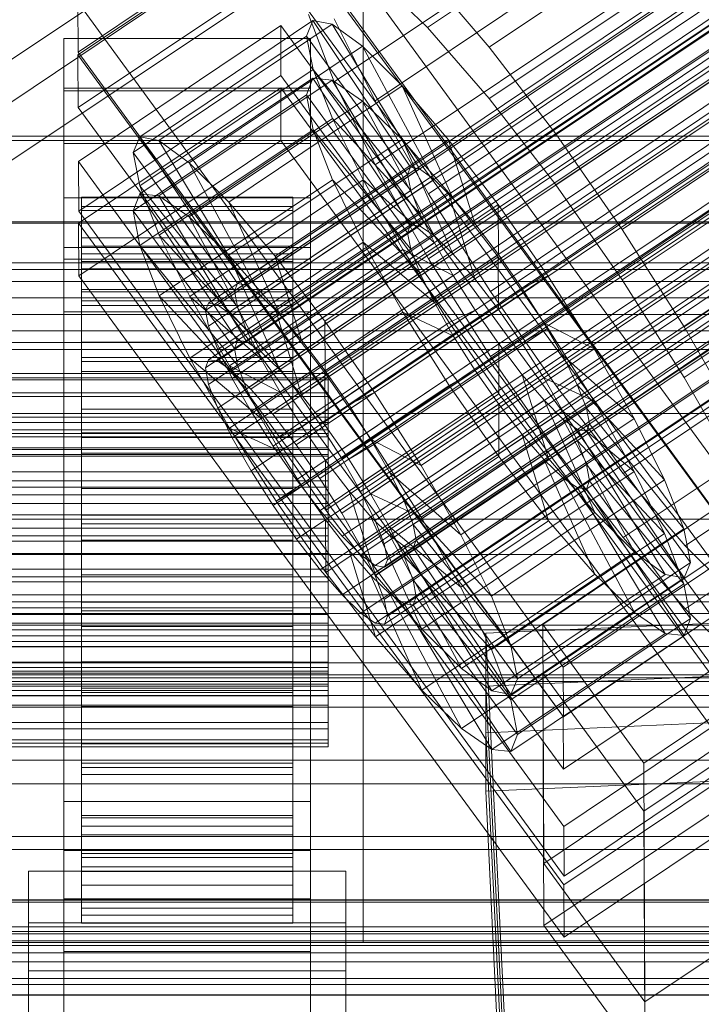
# Model space of a CAD drawing. Header units: millimetres. Extents: x -2233 to 65662, y -50530 to 6847.
# Tile 256 of 256: x 130 to 169, y -33704 to -33648. Entities that reach past the tile are written whole.
import ezdxf

# ---------------------------------------------------------------- set-up
doc = ezdxf.new("R2010")
doc.units = ezdxf.units.MM
for name, color, linetype, lineweight in [('COTAS_O', 1, 'Continuous', 0), ('COTAS_P', 1, 'Continuous', 0), ('frontal_briquetadora', 7, 'Continuous', 0), ('frontal_C01', 7, 'Continuous', 0), ('frontal_C01-mix', 7, 'Continuous', 0), ('frontal_C02', 7, 'Continuous', 0), ('frontal_C03', 7, 'Continuous', 0), ('frontal_mezcladora', 7, 'Continuous', 0), ('frontal_secador', 7, 'Continuous', 0)]:
    doc.layers.add(name, color=color, linetype=linetype, lineweight=lineweight)
doc.dimstyles.new('R19_100', dxfattribs={"dimtxt": 250, "dimasz": 150, "dimexe": 150, "dimexo": 80, "dimgap": 100, "dimtad": 1, "dimtih": 1, "dimtoh": 1, "dimdsep": 46, "dimcen": 0.09, "dimadec": 0, "dimazin": 0, "dimtfac": 1, "dimtdec": 4, "dimtofl": 0, "dimtmove": 0, "dimatfit": 3, "dimfxl": 1, "dimtolj": 1, "dimtzin": 0, "dimarcsym": 0})

# ---------------------------------------------------------------- blocks, each defined once
blk = doc.blocks.new('DIM_R32_39')
at = {"layer": 'COTAS_O'}
for p, q in [((-1725, -33700), (-1575, -33655)), ((1725, -33700), (1575, -33655)), ((-1725, -34400), (-1725, -33700)), ((-1725, -33700), (1725, -33700)), ((-1725, -33700), (-1575, -33745)), ((1725, -33700), (1575, -33745)), ((1725, -34400), (1725, -33700))]:
    blk.add_line(p, q, dxfattribs=at)
blk.add_text('3450 O', height=250, dxfattribs=at).set_placement((0, -33600))
blk = doc.blocks.new('DIM_R32_40')
at = {"layer": 'COTAS_P'}
for p, q in [((-150, -32200), (550, -32200)), ((550, -32200), (505, -32350)), ((550, -34800), (550, -32200)), ((550, -32200), (595, -32350)), ((550, -34800), (505, -34650)), ((550, -34800), (595, -34650)), ((-150, -34800), (550, -34800))]:
    blk.add_line(p, q, dxfattribs=at)
blk.add_text('2600 P', height=250, rotation=90, dxfattribs=at).set_placement((450, -33500))

msp = doc.modelspace()

# ---------------------------------------------------------------- linework, layer by layer
at = {"layer": 'frontal_briquetadora'}
for p, q in [((-171, -33670), (211, -33670)), ((-170, -33670), (210, -33670)), ((-167, -33670), (207, -33670)), ((-171, -33678), (211, -33678))]:
    msp.add_line(p, q, dxfattribs=at)
at = {"layer": 'frontal_C01'}
for p, q in [((141.218, -33663.739), (355.017, -33520.05)), ((141.045, -33664.155), (354.844, -33520.467)), ((141.731, -33663.833), (355.53, -33520.144)), ((142.549, -33664.43), (356.348, -33520.742)), ((141.224, -33665.054), (355.022, -33521.365)), ((143.617, -33665.491), (357.415, -33521.802)), ((141.742, -33666.373), (355.541, -33522.684)), ((144.861, -33666.942), (358.659, -33523.254)), ((142.565, -33668.023), (356.363, -33524.334)), ((359.995, -33524.998), (146.196, -33668.686)), ((157.152, -33649.227), (341.461, -33525.358)), ((143.635, -33669.891), (357.434, -33526.202)), ((147.533, -33670.603), (361.332, -33526.914)), ((144.881, -33671.85), (358.68, -33528.161)), ((150.672, -33652.275), (334.981, -33528.406)), ((148.779, -33672.562), (362.578, -33528.873)), ((146.218, -33673.766), (360.017, -33530.078)), ((345.231, -33530.278), (160.922, -33654.147)), ((149.85, -33674.43), (363.648, -33530.741)), ((147.554, -33675.51), (361.352, -33531.822)), ((150.672, -33676.08), (364.471, -33532.391)), ((148.798, -33676.962), (362.596, -33533.273)), ((151.191, -33677.399), (364.989, -33533.71)), ((153.694, -33657.548), (338.003, -33533.678)), ((149.865, -33678.022), (363.664, -33534.334)), ((151.369, -33678.297), (365.168, -33534.609)), ((150.683, -33678.62), (364.482, -33534.932)), ((151.196, -33678.714), (364.995, -33535.025)), ((164.693, -33659.557), (349.002, -33535.687)), ((157.211, -33663.077), (341.52, -33539.207)), ((168.21, -33665.086), (352.519, -33541.216)), ((160.982, -33668.486), (345.291, -33544.617)), ((164.752, -33673.406), (349.061, -33549.537)), ((168.263, -33677.503), (352.572, -33553.634)), ((130, -33652.357), (228.298, -33586.293)), ((145.277, -33638.971), (172.809, -33676.682)), ((145.289, -33641.793), (133.821, -33649.501)), ((172.821, -33679.505), (145.289, -33641.793)), ((153.641, -33645.13), (157.152, -33649.227)), ((133.821, -33649.501), (133.809, -33646.678)), ((161.341, -33684.39), (133.809, -33646.678)), ((137.313, -33654.318), (147.143, -33647.712)), ((138.396, -33654.516), (148.226, -33647.91)), ((147.143, -33647.712), (146.777, -33648.591)), ((148.226, -33647.91), (147.143, -33647.712)), ((147.143, -33647.712), (152.686, -33656.031)), ((149.953, -33649.171), (148.226, -33647.91)), ((148.226, -33647.91), (153.199, -33656.125)), ((150.672, -33652.275), (148.35, -33647.619)), ((133.847, -33655.71), (145.315, -33648.003)), ((145.315, -33648.003), (145.327, -33650.826)), ((145.315, -33648.003), (172.847, -33685.714)), ((133, -33651.554), (133, -33648.732)), ((133, -33648.732), (147, -33648.732)), ((133, -33694.78), (133, -33648.732)), ((136.948, -33655.198), (146.777, -33648.591)), ((146.777, -33648.591), (152.513, -33656.448)), ((146.777, -33648.591), (147.155, -33650.488)), ((147, -33648.732), (147, -33651.554)), ((147, -33648.732), (147, -33694.78)), ((133.821, -33649.501), (161.353, -33687.212)), ((140.123, -33655.778), (149.953, -33649.171)), ((152.207, -33651.411), (149.953, -33649.171)), ((149.953, -33649.171), (154.017, -33656.723)), ((157.152, -33649.227), (160.922, -33654.147)), ((137.325, -33657.094), (147.155, -33650.488)), ((147.155, -33650.488), (152.692, -33657.346)), ((147.155, -33650.488), (148.249, -33653.273)), ((145.327, -33650.826), (133.859, -33658.533)), ((172.859, -33688.537), (145.327, -33650.826)), ((147, -33651.554), (133, -33651.554)), ((133, -33651.554), (133, -33697.603)), ((142.377, -33658.017), (152.207, -33651.411)), ((147, -33697.603), (147, -33651.554)), ((154.833, -33654.475), (152.207, -33651.411)), ((152.207, -33651.411), (155.085, -33657.783)), ((153.694, -33657.548), (150.672, -33652.275)), ((138.419, -33659.879), (148.249, -33653.273)), ((148.249, -33653.273), (153.21, -33658.665)), ((148.249, -33653.273), (149.985, -33656.756)), ((136.948, -33655.198), (137.313, -33654.318)), ((142.856, -33662.638), (137.313, -33654.318)), ((137.313, -33654.318), (138.396, -33654.516)), ((143.369, -33662.731), (138.396, -33654.516)), ((138.396, -33654.516), (140.123, -33655.778)), ((145.003, -33661.082), (154.833, -33654.475)), ((157.653, -33658.156), (154.833, -33654.475)), ((154.833, -33654.475), (156.329, -33659.235)), ((160.922, -33654.147), (164.693, -33659.557)), ((142.683, -33663.054), (136.948, -33655.198)), ((137.325, -33657.094), (136.948, -33655.198)), ((133.859, -33658.533), (133.847, -33655.71)), ((161.379, -33693.422), (133.847, -33655.71)), ((144.188, -33663.329), (140.123, -33655.778)), ((140.123, -33655.778), (142.377, -33658.017)), ((152.686, -33656.031), (142.856, -33662.638)), ((153.199, -33656.125), (143.369, -33662.731)), ((152.513, -33656.448), (152.686, -33656.031)), ((152.686, -33656.031), (153.199, -33656.125)), ((153.199, -33656.125), (154.017, -33656.723)), ((140.156, -33663.362), (149.985, -33656.756)), ((152.513, -33656.448), (142.683, -33663.054)), ((154.017, -33656.723), (144.188, -33663.329)), ((149.985, -33656.756), (154.033, -33660.315)), ((149.985, -33656.756), (152.246, -33660.699)), ((152.692, -33657.346), (152.513, -33656.448)), ((154.017, -33656.723), (155.085, -33657.783)), ((142.862, -33663.953), (137.325, -33657.094)), ((138.419, -33659.879), (137.325, -33657.094)), ((152.692, -33657.346), (142.862, -33663.953)), ((153.21, -33658.665), (152.692, -33657.346)), ((133, -33660.587), (133, -33657.764)), ((133, -33657.764), (147, -33657.764)), ((133, -33703.812), (133, -33657.764)), ((134, -33667.727), (134, -33657.73)), ((134, -33657.73), (134, -33658.257)), ((134, -33657.73), (146, -33657.73)), ((134, -33658.497), (134, -33657.73)), ((145.255, -33664.39), (142.377, -33658.017)), ((142.377, -33658.017), (145.003, -33661.082)), ((155.085, -33657.783), (145.255, -33664.39)), ((146, -33658.257), (146, -33657.73)), ((146, -33657.73), (146, -33667.727)), ((146, -33657.73), (146, -33658.497)), ((147, -33657.764), (147, -33660.587)), ((147, -33657.764), (147, -33703.812)), ((157.211, -33663.077), (153.694, -33657.548)), ((155.085, -33657.783), (156.329, -33659.235)), ((133.859, -33658.533), (161.391, -33696.244)), ((134, -33667.977), (134, -33658.257)), ((134, -33658.257), (134, -33660.043)), ((134, -33658.257), (146, -33658.257)), ((134, -33668.09), (134, -33658.497)), ((134, -33658.497), (146, -33658.497)), ((134, -33660.506), (134, -33658.497)), ((146, -33660.043), (146, -33658.257)), ((146, -33658.257), (146, -33667.977)), ((146, -33658.497), (146, -33668.09)), ((146, -33658.497), (146, -33660.506)), ((157.653, -33658.156), (147.823, -33664.762)), ((157.665, -33660.978), (157.653, -33658.156)), ((160.474, -33662.202), (157.653, -33658.156)), ((153.21, -33658.665), (143.38, -33665.272)), ((154.033, -33660.315), (153.21, -33658.665)), ((156.329, -33659.235), (146.499, -33665.841)), ((156.329, -33659.235), (157.665, -33660.978)), ((164.693, -33659.557), (168.21, -33665.086)), ((134, -33668.823), (134, -33660.043)), ((134, -33660.043), (134, -33662.966)), ((134, -33660.043), (146, -33660.043)), ((143.38, -33665.272), (138.419, -33659.879)), ((140.156, -33663.362), (138.419, -33659.879)), ((146, -33662.966), (146, -33660.043)), ((146, -33660.043), (146, -33668.823)), ((147, -33660.587), (133, -33660.587)), ((133, -33660.587), (133, -33706.635)), ((134, -33669.042), (134, -33660.506)), ((134, -33660.506), (146, -33660.506)), ((134, -33663.62), (134, -33660.506)), ((142.416, -33667.306), (152.246, -33660.699)), ((154.033, -33660.315), (144.203, -33666.922)), ((146, -33660.506), (146, -33669.042)), ((146, -33660.506), (146, -33663.62)), ((147, -33706.635), (147, -33660.587)), ((152.246, -33660.699), (155.103, -33662.183)), ((152.246, -33660.699), (154.877, -33664.835)), ((155.103, -33662.183), (154.033, -33660.315)), ((146.499, -33665.841), (145.003, -33661.082)), ((145.003, -33661.082), (147.823, -33664.762)), ((147.835, -33667.585), (157.665, -33660.978)), ((157.665, -33660.978), (159.001, -33662.895)), ((155.103, -33662.183), (145.274, -33668.79)), ((150.644, -33668.809), (160.474, -33662.202)), ((156.35, -33664.142), (155.103, -33662.183)), ((160.474, -33662.202), (159.001, -33662.895)), ((163.105, -33666.338), (160.474, -33662.202)), ((134, -33670.207), (134, -33662.966)), ((134, -33662.966), (134, -33666.826)), ((134, -33662.966), (146, -33662.966)), ((142.856, -33662.638), (142.683, -33663.054)), ((142.683, -33663.054), (142.862, -33663.953)), ((143.369, -33662.731), (142.856, -33662.638)), ((144.188, -33663.329), (143.369, -33662.731)), ((146, -33666.826), (146, -33662.966)), ((146, -33662.966), (146, -33670.207)), ((159.001, -33662.895), (149.171, -33669.501)), ((159.001, -33662.895), (160.247, -33664.854)), ((144.203, -33666.922), (140.156, -33663.362)), ((142.416, -33667.306), (140.156, -33663.362)), ((145.255, -33664.39), (144.188, -33663.329)), ((160.982, -33668.486), (157.211, -33663.077)), ((134, -33670.517), (134, -33663.62)), ((134, -33663.62), (146, -33663.62)), ((134, -33667.627), (134, -33663.62)), ((141.045, -33664.155), (141.218, -33663.739)), ((141.224, -33665.054), (141.045, -33664.155)), ((141.218, -33663.739), (141.731, -33663.833)), ((141.731, -33663.833), (142.549, -33664.43)), ((142.862, -33663.953), (143.38, -33665.272)), ((146, -33663.62), (146, -33670.517)), ((146, -33663.62), (146, -33667.627)), ((156.35, -33664.142), (146.52, -33670.749)), ((154.877, -33664.835), (156.35, -33664.142)), ((157.686, -33666.059), (156.35, -33664.142)), ((142.549, -33664.43), (143.617, -33665.491)), ((146.499, -33665.841), (145.255, -33664.39)), ((141.742, -33666.373), (141.224, -33665.054)), ((143.38, -33665.272), (144.203, -33666.922)), ((145.047, -33671.442), (154.877, -33664.835)), ((147.823, -33664.762), (147.835, -33667.585)), ((147.823, -33664.762), (150.644, -33668.809)), ((160.247, -33664.854), (150.417, -33671.461)), ((154.877, -33664.835), (157.698, -33668.882)), ((163.105, -33666.338), (160.247, -33664.854)), ((160.247, -33664.854), (161.318, -33666.722)), ((168.21, -33665.086), (171.232, -33670.358)), ((143.617, -33665.491), (144.861, -33666.942)), ((147.835, -33667.585), (146.499, -33665.841)), ((142.565, -33668.023), (141.742, -33666.373)), ((157.686, -33666.059), (147.856, -33672.665)), ((153.275, -33672.944), (163.105, -33666.338)), ((157.698, -33668.882), (157.686, -33666.059)), ((159.022, -33667.803), (157.686, -33666.059)), ((165.365, -33670.282), (163.105, -33666.338)), ((134, -33672.036), (134, -33666.826)), ((134, -33666.826), (134, -33671.361)), ((134, -33666.826), (146, -33666.826)), ((144.203, -33666.922), (145.274, -33668.79)), ((144.861, -33666.942), (146.196, -33668.686)), ((146, -33671.361), (146, -33666.826)), ((146, -33666.826), (146, -33672.036)), ((161.318, -33666.722), (151.488, -33673.329)), ((165.365, -33670.282), (161.318, -33666.722)), ((161.318, -33666.722), (162.14, -33668.372)), ((145.274, -33668.79), (142.416, -33667.306)), ((145.047, -33671.442), (142.416, -33667.306)), ((-148, -33667.727), (148, -33667.727)), ((-148, -33667.977), (148, -33667.977)), ((134, -33672.415), (134, -33667.627)), ((134, -33667.627), (146, -33667.627)), ((134, -33672.255), (134, -33667.627)), ((134, -33667.977), (134, -33667.727)), ((146, -33667.727), (134, -33667.727)), ((134, -33667.727), (134, -33668.09)), ((134, -33668.823), (134, -33667.977)), ((146, -33667.977), (134, -33667.977)), ((143.635, -33669.891), (142.565, -33668.023)), ((146, -33667.627), (146, -33672.415)), ((146, -33667.627), (146, -33672.255)), ((146, -33667.727), (146, -33667.977)), ((146, -33668.09), (146, -33667.727)), ((146, -33667.977), (146, -33668.823)), ((149.171, -33669.501), (147.835, -33667.585)), ((148, -33667.977), (148, -33667.727)), ((148, -33667.727), (148, -33668.09)), ((148, -33668.823), (148, -33667.977)), ((159.022, -33667.803), (149.192, -33674.409)), ((160.518, -33672.562), (159.022, -33667.803)), ((160.266, -33669.254), (159.022, -33667.803)), ((-148, -33668.09), (148, -33668.09)), ((146, -33668.09), (134, -33668.09)), ((134, -33668.09), (134, -33669.042)), ((146, -33669.042), (146, -33668.09)), ((148, -33668.09), (148, -33669.042)), ((162.14, -33668.372), (152.311, -33674.979)), ((164.752, -33673.406), (160.982, -33668.486)), ((167.102, -33673.765), (162.14, -33668.372)), ((162.14, -33668.372), (162.659, -33669.691)), ((-148, -33668.823), (148, -33668.823)), ((-148, -33669.042), (148, -33669.042)), ((134, -33670.207), (134, -33668.823)), ((146, -33668.823), (134, -33668.823)), ((146, -33669.042), (134, -33669.042)), ((134, -33669.042), (134, -33670.517)), ((145.274, -33668.79), (146.52, -33670.749)), ((146, -33668.823), (146, -33670.207)), ((146, -33670.517), (146, -33669.042)), ((146.196, -33668.686), (147.533, -33670.603)), ((147.868, -33675.488), (157.698, -33668.882)), ((148, -33670.207), (148, -33668.823)), ((148, -33669.042), (148, -33670.517)), ((149.171, -33669.501), (150.644, -33668.809)), ((150.644, -33668.809), (153.275, -33672.944)), ((157.698, -33668.882), (160.518, -33672.562)), ((150.417, -33671.461), (149.171, -33669.501)), ((160.266, -33669.254), (150.436, -33675.861)), ((162.659, -33669.691), (152.829, -33676.298)), ((163.144, -33675.627), (160.266, -33669.254)), ((161.333, -33670.315), (160.266, -33669.254)), ((168.196, -33676.55), (162.659, -33669.691)), ((162.659, -33669.691), (162.837, -33670.59)), ((-148, -33670.207), (148, -33670.207)), ((134, -33672.036), (134, -33670.207)), ((146, -33670.207), (134, -33670.207)), ((144.881, -33671.85), (143.635, -33669.891)), ((146, -33670.207), (146, -33672.036)), ((148, -33672.036), (148, -33670.207)), ((161.333, -33670.315), (151.503, -33676.921)), ((155.535, -33676.888), (165.365, -33670.282)), ((165.397, -33677.866), (161.333, -33670.315)), ((162.151, -33670.912), (161.333, -33670.315)), ((167.102, -33673.765), (165.365, -33670.282)), ((-148, -33670.517), (148, -33670.517)), ((146, -33670.517), (134, -33670.517)), ((134, -33670.517), (134, -33672.415)), ((146.52, -33670.749), (145.047, -33671.442)), ((146, -33672.415), (146, -33670.517)), ((146.52, -33670.749), (147.856, -33672.665)), ((147.533, -33670.603), (148.779, -33672.562)), ((148, -33670.517), (148, -33672.415)), ((162.837, -33670.59), (153.008, -33677.196)), ((162.837, -33670.59), (162.664, -33671.006)), ((168.573, -33678.446), (162.837, -33670.59)), ((134, -33671.361), (134, -33674.184)), ((146, -33671.361), (134, -33671.361)), ((134, -33671.361), (134, -33676.262)), ((146, -33674.184), (146, -33671.361)), ((146, -33676.262), (146, -33671.361)), ((162.151, -33670.912), (152.321, -33677.519)), ((162.664, -33671.006), (152.835, -33677.613)), ((167.125, -33679.128), (162.151, -33670.912)), ((162.664, -33671.006), (162.151, -33670.912)), ((168.208, -33679.326), (162.664, -33671.006)), ((146.218, -33673.766), (144.881, -33671.85)), ((147.868, -33675.488), (145.047, -33671.442)), ((151.488, -33673.329), (150.417, -33671.461)), ((150.417, -33671.461), (153.275, -33672.944)), ((-148, -33672.036), (148, -33672.036)), ((-148, -33672.415), (148, -33672.415)), ((134, -33674.184), (134, -33672.036)), ((146, -33672.036), (134, -33672.036)), ((134, -33674.607), (134, -33672.255)), ((134, -33672.255), (146, -33672.255)), ((134, -33677.187), (134, -33672.255)), ((146, -33672.415), (134, -33672.415)), ((134, -33672.415), (134, -33674.607)), ((146, -33672.036), (146, -33674.184)), ((146, -33672.255), (146, -33674.607)), ((146, -33672.255), (146, -33677.187)), ((146, -33674.607), (146, -33672.415)), ((148, -33674.184), (148, -33672.036)), ((148, -33672.415), (148, -33674.607)), ((147.856, -33672.665), (147.868, -33675.488)), ((147.856, -33672.665), (149.192, -33674.409)), ((148.779, -33672.562), (149.85, -33674.43)), ((150.688, -33679.169), (160.518, -33672.562)), ((153.275, -33672.944), (155.535, -33676.888)), ((160.518, -33672.562), (163.144, -33675.627)), ((152.311, -33674.979), (151.488, -33673.329)), ((151.488, -33673.329), (155.535, -33676.888)), ((168.263, -33677.503), (164.752, -33673.406)), ((148, -33674.184), (-148, -33674.184)), ((134, -33674.184), (146, -33674.184)), ((134, -33676.505), (134, -33674.184)), ((146, -33674.184), (146, -33676.505)), ((147.554, -33675.51), (146.218, -33673.766)), ((148, -33676.505), (148, -33674.184)), ((157.272, -33680.371), (167.102, -33673.765)), ((168.196, -33676.55), (167.102, -33673.765)), ((-148, -33674.607), (148, -33674.607)), ((146, -33674.607), (134, -33674.607)), ((134, -33674.607), (134, -33676.943)), ((146, -33676.943), (146, -33674.607)), ((148, -33674.607), (148, -33676.943)), ((149.192, -33674.409), (150.688, -33679.169)), ((149.192, -33674.409), (150.436, -33675.861)), ((149.85, -33674.43), (150.672, -33676.08)), ((160.19, -33681.972), (171.658, -33674.264)), ((152.829, -33676.298), (152.311, -33674.979)), ((152.311, -33674.979), (157.272, -33680.371)), ((148.798, -33676.962), (147.554, -33675.51)), ((150.688, -33679.169), (147.868, -33675.488)), ((150.436, -33675.861), (153.314, -33682.233)), ((150.436, -33675.861), (151.503, -33676.921)), ((153.314, -33682.233), (163.144, -33675.627)), ((163.144, -33675.627), (165.397, -33677.866)), ((134, -33676.505), (134, -33676.262)), ((134, -33676.262), (134, -33681.193)), ((134, -33676.262), (146, -33676.262)), ((146, -33681.193), (146, -33676.262)), ((146, -33676.262), (146, -33676.505)), ((150.672, -33676.08), (151.191, -33677.399)), ((153.008, -33677.196), (152.829, -33676.298)), ((152.829, -33676.298), (158.366, -33683.156)), ((-148, -33676.505), (148, -33676.505)), ((-148, -33676.943), (148, -33676.943)), ((134, -33678.841), (134, -33676.505)), ((146, -33676.505), (134, -33676.505)), ((134, -33676.943), (134, -33677.187)), ((146, -33676.943), (134, -33676.943)), ((134, -33676.943), (134, -33679.264)), ((146, -33676.505), (146, -33678.841)), ((146, -33677.187), (146, -33676.943)), ((146, -33679.264), (146, -33676.943)), ((148, -33678.841), (148, -33676.505)), ((148, -33676.943), (148, -33679.264)), ((149.865, -33678.022), (148.798, -33676.962)), ((151.503, -33676.921), (155.567, -33684.472)), ((151.503, -33676.921), (152.321, -33677.519)), ((155.535, -33676.888), (157.272, -33680.371)), ((158.366, -33683.156), (168.196, -33676.55)), ((172.809, -33676.682), (161.341, -33684.39)), ((168.573, -33678.446), (168.196, -33676.55)), ((134, -33677.187), (146, -33677.187)), ((134, -33682.087), (134, -33677.187)), ((146, -33677.187), (146, -33682.087)), ((151.191, -33677.399), (151.369, -33678.297)), ((152.321, -33677.519), (157.295, -33685.734)), ((152.321, -33677.519), (152.835, -33677.613)), ((152.835, -33677.613), (153.008, -33677.196)), ((153.008, -33677.196), (158.743, -33685.053)), ((171.275, -33680.497), (168.263, -33677.503)), ((150.683, -33678.62), (149.865, -33678.022)), ((152.835, -33677.613), (158.378, -33685.932)), ((155.567, -33684.472), (165.397, -33677.866)), ((165.397, -33677.866), (167.125, -33679.128)), ((151.196, -33678.714), (150.683, -33678.62)), ((151.369, -33678.297), (151.196, -33678.714)), ((158.743, -33685.053), (168.573, -33678.446)), ((168.208, -33679.326), (168.573, -33678.446)), ((-148, -33678.841), (148, -33678.841)), ((134, -33681.033), (134, -33678.841)), ((134, -33678.841), (134, -33681.193)), ((146, -33678.841), (134, -33678.841)), ((146, -33681.193), (146, -33678.841)), ((146, -33678.841), (146, -33681.033)), ((148, -33681.033), (148, -33678.841)), ((153.314, -33682.233), (150.688, -33679.169)), ((157.295, -33685.734), (167.125, -33679.128)), ((167.125, -33679.128), (168.208, -33679.326)), ((-148, -33679.264), (148, -33679.264)), ((134, -33679.264), (134, -33682.087)), ((146, -33679.264), (134, -33679.264)), ((134, -33679.264), (134, -33681.412)), ((146, -33682.087), (146, -33679.264)), ((146, -33681.412), (146, -33679.264)), ((148, -33679.264), (148, -33681.412)), ((158.378, -33685.932), (168.208, -33679.326)), ((161.353, -33687.212), (172.821, -33679.505)), ((157.272, -33680.371), (158.366, -33683.156)), ((-148, -33681.033), (148, -33681.033)), ((-148, -33681.412), (148, -33681.412)), ((134, -33682.931), (134, -33681.033)), ((134, -33681.033), (134, -33685.821)), ((146, -33681.033), (134, -33681.033)), ((134, -33681.193), (134, -33685.821)), ((134, -33681.193), (146, -33681.193)), ((134, -33681.412), (134, -33686.622)), ((146, -33681.412), (134, -33681.412)), ((134, -33681.412), (134, -33683.241)), ((146, -33685.821), (146, -33681.033)), ((146, -33681.033), (146, -33682.931)), ((146, -33685.821), (146, -33681.193)), ((146, -33686.622), (146, -33681.412)), ((146, -33683.241), (146, -33681.412)), ((148, -33682.931), (148, -33681.033)), ((148, -33681.412), (148, -33683.241)), ((156.962, -33682.467), (174.943, -33681.671)), ((160.247, -33695.52), (160.19, -33681.972)), ((165.926, -33689.828), (160.19, -33681.972)), ((134, -33682.087), (146, -33682.087)), ((134, -33686.622), (134, -33682.087)), ((146, -33682.087), (146, -33686.622)), ((155.567, -33684.472), (153.314, -33682.233)), ((156.962, -33688.113), (156.962, -33682.467)), ((159.83, -33742.031), (156.962, -33682.467)), ((177.394, -33682.121), (165.926, -33689.828)), ((-148, -33682.931), (148, -33682.931)), ((134, -33684.406), (134, -33682.931)), ((134, -33682.931), (134, -33689.828)), ((146, -33682.931), (134, -33682.931)), ((146, -33689.828), (146, -33682.931)), ((146, -33682.931), (146, -33684.406)), ((148, -33684.406), (148, -33682.931)), ((158.366, -33683.156), (158.743, -33685.053)), ((-148, -33683.241), (148, -33683.241)), ((134, -33683.241), (134, -33690.482)), ((146, -33683.241), (134, -33683.241)), ((134, -33683.241), (134, -33684.626)), ((146, -33690.482), (146, -33683.241)), ((146, -33684.626), (146, -33683.241)), ((148, -33683.241), (148, -33684.626)), ((-148, -33684.406), (148, -33684.406)), ((-148, -33684.626), (148, -33684.626)), ((134, -33685.358), (134, -33684.406)), ((134, -33684.406), (134, -33692.942)), ((146, -33684.406), (134, -33684.406)), ((134, -33684.626), (134, -33693.405)), ((146, -33684.626), (134, -33684.626)), ((134, -33684.626), (134, -33685.472)), ((146, -33692.942), (146, -33684.406)), ((146, -33684.406), (146, -33685.358)), ((146, -33693.405), (146, -33684.626)), ((146, -33685.472), (146, -33684.626)), ((148, -33685.358), (148, -33684.406)), ((148, -33684.626), (148, -33685.472)), ((157.295, -33685.734), (155.567, -33684.472)), ((161.341, -33684.39), (161.353, -33687.212)), ((-148, -33685.358), (148, -33685.358)), ((134, -33685.721), (134, -33685.358)), ((134, -33685.358), (134, -33694.952)), ((146, -33685.358), (134, -33685.358)), ((146, -33694.952), (146, -33685.358)), ((146, -33685.358), (146, -33685.721)), ((148, -33685.721), (148, -33685.358)), ((158.743, -33685.053), (158.378, -33685.932)), ((-148, -33685.472), (148, -33685.472)), ((-148, -33685.721), (148, -33685.721)), ((134, -33685.472), (134, -33695.191)), ((146, -33685.472), (134, -33685.472)), ((134, -33685.472), (134, -33685.721)), ((134, -33685.721), (134, -33695.718)), ((146, -33685.721), (134, -33685.721)), ((134, -33685.821), (134, -33689.828)), ((134, -33685.821), (146, -33685.821)), ((146, -33695.191), (146, -33685.472)), ((146, -33685.721), (146, -33685.472)), ((146, -33695.718), (146, -33685.721)), ((146, -33689.828), (146, -33685.821)), ((148, -33685.472), (148, -33685.721)), ((158.378, -33685.932), (157.295, -33685.734)), ((172.847, -33685.714), (161.379, -33693.422)), ((134, -33686.622), (146, -33686.622)), ((134, -33690.482), (134, -33686.622)), ((146, -33686.622), (146, -33690.482)), ((174.943, -33687.317), (156.962, -33688.113)), ((159.83, -33747.677), (156.962, -33688.113)), ((171.715, -33687.812), (160.247, -33695.52)), ((161.391, -33696.244), (172.859, -33688.537)), ((134, -33689.828), (134, -33692.942)), ((134, -33689.828), (146, -33689.828)), ((146, -33692.942), (146, -33689.828)), ((165.926, -33689.828), (165.983, -33703.376)), ((134, -33690.482), (146, -33690.482)), ((134, -33693.405), (134, -33690.482)), ((146, -33690.482), (146, -33693.405)), ((133, -33705.563), (133, -33692.015)), ((133, -33692.015), (147, -33692.015)), ((133, -33701.608), (133, -33692.015)), ((147, -33692.015), (147, -33705.563)), ((147, -33692.015), (147, -33701.608)), ((134, -33692.942), (134, -33694.952)), ((134, -33692.942), (146, -33692.942)), ((146, -33694.952), (146, -33692.942)), ((134, -33693.405), (146, -33693.405)), ((134, -33695.191), (134, -33693.405)), ((146, -33693.405), (146, -33695.191)), ((161.379, -33693.422), (161.391, -33696.244)), ((147, -33694.78), (133, -33694.78)), ((133, -33694.78), (133, -33697.603)), ((147, -33697.603), (147, -33694.78)), ((134, -33694.952), (134, -33695.718)), ((134, -33694.952), (146, -33694.952)), ((134, -33695.191), (146, -33695.191)), ((134, -33695.718), (134, -33695.191)), ((146, -33695.718), (146, -33694.952)), ((146, -33695.191), (146, -33695.718)), ((131, -33701.611), (131, -33695.966)), ((131, -33695.966), (149, -33695.966)), ((131, -33741.631), (131, -33695.966)), ((134, -33695.718), (146, -33695.718)), ((149, -33695.966), (149, -33701.611)), ((149, -33695.966), (149, -33741.631)), ((160.247, -33695.52), (165.983, -33703.376)), ((165.983, -33703.376), (177.451, -33695.669)), ((133, -33697.603), (147, -33697.603)), ((149, -33701.611), (131, -33701.611)), ((131, -33747.276), (131, -33701.611)), ((147, -33701.608), (133, -33701.608)), ((133, -33701.608), (133, -33715.156)), ((147, -33715.156), (147, -33701.608)), ((149, -33747.276), (149, -33701.611))]:
    msp.add_line(p, q, dxfattribs=at)
at = {"layer": 'frontal_C01-mix'}
for p, q in [((150, -33315), (150, -33700)), ((150, -33700), (-150, -33700))]:
    msp.add_line(p, q, dxfattribs=at)
at = {"layer": 'frontal_C02'}
for p, q in [((141.218, -33666.964), (355.017, -33523.989)), ((141.045, -33667.419), (354.844, -33524.443)), ((141.731, -33667.02), (355.53, -33524.045)), ((142.549, -33667.583), (356.348, -33524.607)), ((153.641, -33648.11), (337.95, -33524.855)), ((141.224, -33668.353), (355.022, -33525.377)), ((143.617, -33668.613), (357.415, -33525.638)), ((141.742, -33669.702), (355.541, -33526.727)), ((144.861, -33670.042), (358.659, -33527.067)), ((142.565, -33671.376), (356.363, -33528.401)), ((148.35, -33651.184), (332.659, -33527.929)), ((359.995, -33528.796), (146.196, -33671.772)), ((157.152, -33652.142), (341.461, -33528.888)), ((143.635, -33673.259), (357.434, -33530.284)), ((147.533, -33673.684), (361.332, -33530.709)), ((144.881, -33675.224), (358.68, -33532.249)), ((148.779, -33675.649), (362.578, -33532.673)), ((150.672, -33655.907), (334.981, -33532.652)), ((345.231, -33533.769), (160.922, -33657.023)), ((146.218, -33677.137), (360.017, -33534.161)), ((149.85, -33677.532), (363.648, -33534.557)), ((147.554, -33678.866), (361.352, -33535.891)), ((150.672, -33679.206), (364.471, -33536.23)), ((148.798, -33680.295), (362.596, -33537.32)), ((151.191, -33680.556), (364.989, -33537.58)), ((149.865, -33681.326), (363.664, -33538.35)), ((151.369, -33681.49), (365.168, -33538.514)), ((153.694, -33661.222), (338.003, -33537.968)), ((150.683, -33681.888), (364.482, -33538.913)), ((151.196, -33681.944), (364.995, -33538.969)), ((164.693, -33662.42), (349.002, -33539.166)), ((157.211, -33666.767), (341.52, -33543.513)), ((168.21, -33667.965), (352.519, -33544.711)), ((160.982, -33672.164), (345.291, -33548.91)), ((164.752, -33677.045), (349.061, -33553.791)), ((168.263, -33681.078), (352.572, -33557.823)), ((228.298, -33584.212), (130, -33649.948)), ((130, -33655.678), (228.298, -33589.943)), ((133.809, -33649.668), (145.277, -33641.999)), ((145.277, -33641.999), (172.809, -33679.521)), ((145.289, -33644.979), (133.821, -33652.648)), ((172.821, -33682.502), (145.289, -33644.979)), ((150.629, -33645.201), (153.641, -33648.11)), ((148.35, -33651.184), (146.887, -33647.374)), ((153.641, -33648.11), (157.152, -33652.142)), ((133.821, -33652.648), (133.809, -33649.668)), ((161.341, -33687.19), (133.809, -33649.668)), ((137.313, -33657.546), (147.143, -33650.973)), ((138.396, -33657.664), (148.226, -33651.091)), ((147.143, -33650.973), (146.777, -33651.932)), ((148.226, -33651.091), (147.143, -33650.973)), ((147.143, -33650.973), (152.686, -33659.295)), ((149.953, -33652.278), (148.226, -33651.091)), ((148.226, -33651.091), (153.199, -33659.351)), ((150.672, -33655.907), (148.35, -33651.184)), ((133, -33654.691), (133, -33651.71)), ((133, -33651.71), (147, -33651.71)), ((133, -33697.529), (133, -33651.71)), ((133.847, -33659.205), (145.315, -33651.536)), ((145.315, -33651.536), (145.327, -33654.517)), ((145.315, -33651.536), (172.847, -33689.059)), ((147, -33651.71), (147, -33654.691)), ((147, -33651.71), (147, -33697.529)), ((136.948, -33658.506), (146.777, -33651.932)), ((140.123, -33658.852), (149.953, -33652.278)), ((146.777, -33651.932), (152.513, -33659.749)), ((146.777, -33651.932), (147.155, -33653.904)), ((152.207, -33654.454), (149.953, -33652.278)), ((149.953, -33652.278), (154.017, -33659.913)), ((157.152, -33652.142), (160.922, -33657.023)), ((133.821, -33652.648), (161.353, -33690.171)), ((137.325, -33660.478), (147.155, -33653.904)), ((147.155, -33653.904), (152.692, -33660.683)), ((147.155, -33653.904), (148.249, -33656.754)), ((145.327, -33654.517), (133.859, -33662.186)), ((142.377, -33661.028), (152.207, -33654.454)), ((172.859, -33692.039), (145.327, -33654.517)), ((154.833, -33657.471), (152.207, -33654.454)), ((152.207, -33654.454), (155.085, -33660.944)), ((147, -33654.691), (133, -33654.691)), ((133, -33654.691), (133, -33700.509)), ((147, -33700.509), (147, -33654.691)), ((153.694, -33661.222), (150.672, -33655.907)), ((138.419, -33663.327), (148.249, -33656.754)), ((148.249, -33656.754), (153.21, -33662.033)), ((148.249, -33656.754), (149.985, -33660.287)), ((145.003, -33664.044), (154.833, -33657.471)), ((157.653, -33661.122), (154.833, -33657.471)), ((154.833, -33657.471), (156.329, -33662.373)), ((160.922, -33657.023), (164.693, -33662.42)), ((136.948, -33658.506), (137.313, -33657.546)), ((142.856, -33665.869), (137.313, -33657.546)), ((137.313, -33657.546), (138.396, -33657.664)), ((143.369, -33665.924), (138.396, -33657.664)), ((138.396, -33657.664), (140.123, -33658.852)), ((142.683, -33666.323), (136.948, -33658.506)), ((137.325, -33660.478), (136.948, -33658.506)), ((144.188, -33666.487), (140.123, -33658.852)), ((140.123, -33658.852), (142.377, -33661.028)), ((133.859, -33662.186), (133.847, -33659.205)), ((161.379, -33696.728), (133.847, -33659.205)), ((152.686, -33659.295), (142.856, -33665.869)), ((153.199, -33659.351), (143.369, -33665.924)), ((152.513, -33659.749), (152.686, -33659.295)), ((152.686, -33659.295), (153.199, -33659.351)), ((153.199, -33659.351), (154.017, -33659.913)), ((152.513, -33659.749), (142.683, -33666.323)), ((154.017, -33659.913), (144.188, -33666.487)), ((152.692, -33660.683), (152.513, -33659.749)), ((154.017, -33659.913), (155.085, -33660.944)), ((142.862, -33667.257), (137.325, -33660.478)), ((138.419, -33663.327), (137.325, -33660.478)), ((140.156, -33666.86), (149.985, -33660.287)), ((152.692, -33660.683), (142.862, -33667.257)), ((149.985, -33660.287), (154.033, -33663.707)), ((149.985, -33660.287), (152.246, -33664.263)), ((153.21, -33662.033), (152.692, -33660.683)), ((133, -33664.228), (133, -33661.248)), ((133, -33661.248), (147, -33661.248)), ((133, -33707.066), (133, -33661.248)), ((134, -33670.931), (134, -33660.94)), ((134, -33660.94), (134, -33661.386)), ((134, -33660.94), (146, -33660.94)), ((134, -33661.788), (134, -33660.94)), ((145.255, -33667.518), (142.377, -33661.028)), ((142.377, -33661.028), (145.003, -33664.044)), ((155.085, -33660.944), (145.255, -33667.518)), ((146, -33661.386), (146, -33660.94)), ((146, -33660.94), (146, -33670.931)), ((146, -33660.94), (146, -33661.788)), ((147, -33661.248), (147, -33664.228)), ((147, -33661.248), (147, -33707.066)), ((157.653, -33661.122), (147.823, -33667.696)), ((157.211, -33666.767), (153.694, -33661.222)), ((155.085, -33660.944), (156.329, -33662.373)), ((157.665, -33664.102), (157.653, -33661.122)), ((160.474, -33665.159), (157.653, -33661.122)), ((134, -33671.143), (134, -33661.386)), ((134, -33661.386), (134, -33663.095)), ((134, -33661.386), (146, -33661.386)), ((134, -33671.333), (134, -33661.788)), ((134, -33661.788), (146, -33661.788)), ((134, -33663.871), (134, -33661.788)), ((146, -33663.095), (146, -33661.386)), ((146, -33661.386), (146, -33671.143)), ((146, -33661.788), (146, -33671.333)), ((146, -33661.788), (146, -33663.871)), ((133.859, -33662.186), (161.391, -33699.708)), ((153.21, -33662.033), (143.38, -33668.607)), ((156.329, -33662.373), (146.499, -33668.947)), ((154.033, -33663.707), (153.21, -33662.033)), ((156.329, -33662.373), (157.665, -33664.102)), ((164.693, -33662.42), (168.21, -33667.965)), ((134, -33671.952), (134, -33663.095)), ((134, -33663.095), (134, -33665.951)), ((134, -33663.095), (146, -33663.095)), ((143.38, -33668.607), (138.419, -33663.327)), ((140.156, -33666.86), (138.419, -33663.327)), ((146, -33665.951), (146, -33663.095)), ((146, -33663.095), (146, -33671.952)), ((134, -33672.32), (134, -33663.871)), ((134, -33663.871), (146, -33663.871)), ((134, -33667.049), (134, -33663.871)), ((154.033, -33663.707), (144.203, -33670.28)), ((146.499, -33668.947), (145.003, -33664.044)), ((145.003, -33664.044), (147.823, -33667.696)), ((146, -33663.871), (146, -33672.32)), ((146, -33663.871), (146, -33667.049)), ((147.835, -33670.676), (157.665, -33664.102)), ((155.103, -33665.59), (154.033, -33663.707)), ((157.665, -33664.102), (159.001, -33666.015)), ((147, -33664.228), (133, -33664.228)), ((133, -33664.228), (133, -33710.047)), ((142.416, -33670.836), (152.246, -33664.263)), ((147, -33710.047), (147, -33664.228)), ((152.246, -33664.263), (155.103, -33665.59)), ((152.246, -33664.263), (154.877, -33668.411)), ((150.644, -33671.733), (160.474, -33665.159)), ((160.474, -33665.159), (159.001, -33666.015)), ((163.105, -33669.307), (160.474, -33665.159)), ((155.103, -33665.59), (145.274, -33672.164)), ((156.35, -33667.555), (155.103, -33665.59)), ((134, -33673.305), (134, -33665.951)), ((134, -33665.951), (134, -33669.76)), ((134, -33665.951), (146, -33665.951)), ((142.856, -33665.869), (142.683, -33666.323)), ((142.683, -33666.323), (142.862, -33667.257)), ((143.369, -33665.924), (142.856, -33665.869)), ((144.188, -33666.487), (143.369, -33665.924)), ((146, -33669.76), (146, -33665.951)), ((146, -33665.951), (146, -33673.305)), ((159.001, -33666.015), (149.171, -33672.588)), ((159.001, -33666.015), (160.247, -33667.98)), ((144.203, -33670.28), (140.156, -33666.86)), ((142.416, -33670.836), (140.156, -33666.86)), ((141.045, -33667.419), (141.218, -33666.964)), ((141.218, -33666.964), (141.731, -33667.02)), ((145.255, -33667.518), (144.188, -33666.487)), ((160.982, -33672.164), (157.211, -33666.767)), ((134, -33673.825), (134, -33667.049)), ((134, -33667.049), (146, -33667.049)), ((134, -33671.104), (134, -33667.049)), ((141.224, -33668.353), (141.045, -33667.419)), ((141.731, -33667.02), (142.549, -33667.583)), ((142.862, -33667.257), (143.38, -33668.607)), ((146.499, -33668.947), (145.255, -33667.518)), ((146, -33667.049), (146, -33673.825)), ((146, -33667.049), (146, -33671.104)), ((142.549, -33667.583), (143.617, -33668.613)), ((156.35, -33667.555), (146.52, -33674.129)), ((147.823, -33667.696), (147.835, -33670.676)), ((147.823, -33667.696), (150.644, -33671.733)), ((160.247, -33667.98), (150.417, -33674.553)), ((154.877, -33668.411), (156.35, -33667.555)), ((157.686, -33669.467), (156.35, -33667.555)), ((163.105, -33669.307), (160.247, -33667.98)), ((160.247, -33667.98), (161.318, -33669.863)), ((168.21, -33667.965), (171.232, -33673.281)), ((141.742, -33669.702), (141.224, -33668.353)), ((143.38, -33668.607), (144.203, -33670.28)), ((143.617, -33668.613), (144.861, -33670.042)), ((145.047, -33674.984), (154.877, -33668.411)), ((154.877, -33668.411), (157.698, -33672.448)), ((147.835, -33670.676), (146.499, -33668.947)), ((134, -33675.109), (134, -33669.76)), ((134, -33669.76), (134, -33674.261)), ((134, -33669.76), (146, -33669.76)), ((142.565, -33671.376), (141.742, -33669.702)), ((146, -33674.261), (146, -33669.76)), ((146, -33669.76), (146, -33675.109)), ((157.686, -33669.467), (147.856, -33676.041)), ((153.275, -33675.881), (163.105, -33669.307)), ((157.698, -33672.448), (157.686, -33669.467)), ((159.022, -33671.197), (157.686, -33669.467)), ((165.365, -33673.283), (163.105, -33669.307)), ((144.203, -33670.28), (145.274, -33672.164)), ((144.861, -33670.042), (146.196, -33671.772)), ((161.318, -33669.863), (151.488, -33676.437)), ((165.365, -33673.283), (161.318, -33669.863)), ((161.318, -33669.863), (162.14, -33671.537)), ((145.274, -33672.164), (142.416, -33670.836)), ((145.047, -33674.984), (142.416, -33670.836)), ((149.171, -33672.588), (147.835, -33670.676)), ((-148, -33670.931), (148, -33670.931)), ((-148, -33671.143), (148, -33671.143)), ((-148, -33671.333), (148, -33671.333)), ((134, -33671.143), (134, -33670.931)), ((146, -33670.931), (134, -33670.931)), ((134, -33670.931), (134, -33671.333)), ((134, -33675.746), (134, -33671.104)), ((134, -33671.104), (146, -33671.104)), ((134, -33675.76), (134, -33671.104)), ((134, -33671.952), (134, -33671.143)), ((146, -33671.143), (134, -33671.143)), ((146, -33671.333), (134, -33671.333)), ((134, -33671.333), (134, -33672.32)), ((143.635, -33673.259), (142.565, -33671.376)), ((146, -33670.931), (146, -33671.143)), ((146, -33671.333), (146, -33670.931)), ((146, -33671.104), (146, -33675.746)), ((146, -33671.104), (146, -33675.76)), ((146, -33671.143), (146, -33671.952)), ((146, -33672.32), (146, -33671.333)), ((148, -33671.143), (148, -33670.931)), ((148, -33670.931), (148, -33671.333)), ((148, -33671.952), (148, -33671.143)), ((148, -33671.333), (148, -33672.32)), ((159.022, -33671.197), (149.192, -33677.77)), ((160.518, -33676.099), (159.022, -33671.197)), ((160.266, -33672.626), (159.022, -33671.197)), ((-148, -33671.952), (148, -33671.952)), ((134, -33673.305), (134, -33671.952)), ((146, -33671.952), (134, -33671.952)), ((146, -33671.952), (146, -33673.305)), ((146.196, -33671.772), (147.533, -33673.684)), ((148, -33673.305), (148, -33671.952)), ((149.171, -33672.588), (150.644, -33671.733)), ((150.644, -33671.733), (153.275, -33675.881)), ((162.14, -33671.537), (152.311, -33678.11)), ((167.102, -33676.816), (162.14, -33671.537)), ((162.14, -33671.537), (162.659, -33672.886)), ((-148, -33672.32), (148, -33672.32)), ((146, -33672.32), (134, -33672.32)), ((134, -33672.32), (134, -33673.825)), ((145.274, -33672.164), (146.52, -33674.129)), ((146, -33673.825), (146, -33672.32)), ((147.868, -33679.021), (157.698, -33672.448)), ((148, -33672.32), (148, -33673.825)), ((157.698, -33672.448), (160.518, -33676.099)), ((164.752, -33677.045), (160.982, -33672.164)), ((150.417, -33674.553), (149.171, -33672.588)), ((160.266, -33672.626), (150.436, -33679.199)), ((162.659, -33672.886), (152.829, -33679.46)), ((163.144, -33679.116), (160.266, -33672.626)), ((161.333, -33673.657), (160.266, -33672.626)), ((168.196, -33679.666), (162.659, -33672.886)), ((162.659, -33672.886), (162.837, -33673.82)), ((-148, -33673.305), (148, -33673.305)), ((134, -33675.109), (134, -33673.305)), ((146, -33673.305), (134, -33673.305)), ((144.881, -33675.224), (143.635, -33673.259)), ((146, -33673.305), (146, -33675.109)), ((148, -33675.109), (148, -33673.305)), ((161.333, -33673.657), (151.503, -33680.23)), ((155.535, -33679.857), (165.365, -33673.283)), ((165.397, -33681.292), (161.333, -33673.657)), ((162.151, -33674.219), (161.333, -33673.657)), ((167.102, -33676.816), (165.365, -33673.283)), ((-148, -33673.825), (148, -33673.825)), ((146, -33673.825), (134, -33673.825)), ((134, -33673.825), (134, -33675.746)), ((146.52, -33674.129), (145.047, -33674.984)), ((146, -33675.746), (146, -33673.825)), ((146.52, -33674.129), (147.856, -33676.041)), ((147.533, -33673.684), (148.779, -33675.649)), ((148, -33673.825), (148, -33675.746)), ((162.151, -33674.219), (152.321, -33680.793)), ((162.837, -33673.82), (153.008, -33680.394)), ((167.125, -33682.479), (162.151, -33674.219)), ((162.664, -33674.275), (162.151, -33674.219)), ((162.837, -33673.82), (162.664, -33674.275)), ((168.573, -33681.638), (162.837, -33673.82)), ((134, -33674.261), (134, -33677.241)), ((146, -33674.261), (134, -33674.261)), ((134, -33674.261), (134, -33679.148)), ((146, -33677.241), (146, -33674.261)), ((146, -33679.148), (146, -33674.261)), ((151.488, -33676.437), (150.417, -33674.553)), ((150.417, -33674.553), (153.275, -33675.881)), ((162.664, -33674.275), (152.835, -33680.849)), ((168.208, -33682.597), (162.664, -33674.275)), ((-148, -33675.109), (148, -33675.109)), ((134, -33677.241), (134, -33675.109)), ((146, -33675.109), (134, -33675.109)), ((146.218, -33677.137), (144.881, -33675.224)), ((147.868, -33679.021), (145.047, -33674.984)), ((146, -33675.109), (146, -33677.241)), ((148, -33677.241), (148, -33675.109)), ((-148, -33675.746), (148, -33675.746)), ((146, -33675.746), (134, -33675.746)), ((134, -33675.746), (134, -33677.952)), ((134, -33677.952), (134, -33675.76)), ((134, -33675.76), (146, -33675.76)), ((134, -33680.7), (134, -33675.76)), ((146, -33677.952), (146, -33675.746)), ((146, -33675.76), (146, -33677.952)), ((146, -33675.76), (146, -33680.7)), ((148, -33675.746), (148, -33677.952)), ((148.779, -33675.649), (149.85, -33677.532)), ((153.275, -33675.881), (155.535, -33679.857)), ((147.856, -33676.041), (147.868, -33679.021)), ((147.856, -33676.041), (149.192, -33677.77)), ((150.688, -33682.673), (160.518, -33676.099)), ((152.311, -33678.11), (151.488, -33676.437)), ((151.488, -33676.437), (155.535, -33679.857)), ((160.518, -33676.099), (163.144, -33679.116)), ((157.272, -33683.39), (167.102, -33676.816)), ((168.196, -33679.666), (167.102, -33676.816)), ((148, -33677.241), (-148, -33677.241)), ((134, -33677.241), (146, -33677.241)), ((134, -33679.556), (134, -33677.241)), ((146, -33677.241), (146, -33679.556)), ((147.554, -33678.866), (146.218, -33677.137)), ((148, -33679.556), (148, -33677.241)), ((149.85, -33677.532), (150.672, -33679.206)), ((160.19, -33684.733), (171.658, -33677.063)), ((168.263, -33681.078), (164.752, -33677.045)), ((-148, -33677.952), (148, -33677.952)), ((146, -33677.952), (134, -33677.952)), ((134, -33677.952), (134, -33680.292)), ((146, -33680.292), (146, -33677.952)), ((148, -33677.952), (148, -33680.292)), ((149.192, -33677.77), (150.688, -33682.673)), ((149.192, -33677.77), (150.436, -33679.199)), ((152.829, -33679.46), (152.311, -33678.11)), ((152.311, -33678.11), (157.272, -33683.39)), ((134, -33679.556), (134, -33679.148)), ((134, -33679.148), (134, -33684.088)), ((134, -33679.148), (146, -33679.148)), ((146, -33684.088), (146, -33679.148)), ((146, -33679.148), (146, -33679.556)), ((148.798, -33680.295), (147.554, -33678.866)), ((150.688, -33682.673), (147.868, -33679.021)), ((150.436, -33679.199), (153.314, -33685.689)), ((150.436, -33679.199), (151.503, -33680.23)), ((150.672, -33679.206), (151.191, -33680.556)), ((153.314, -33685.689), (163.144, -33679.116)), ((163.144, -33679.116), (165.397, -33681.292)), ((-148, -33679.556), (148, -33679.556)), ((134, -33681.896), (134, -33679.556)), ((146, -33679.556), (134, -33679.556)), ((146, -33679.556), (146, -33681.896)), ((148, -33681.896), (148, -33679.556)), ((153.008, -33680.394), (152.829, -33679.46)), ((152.829, -33679.46), (158.366, -33686.239)), ((158.366, -33686.239), (168.196, -33679.666)), ((172.809, -33679.521), (161.341, -33687.19)), ((168.573, -33681.638), (168.196, -33679.666)), ((-148, -33680.292), (148, -33680.292)), ((134, -33680.292), (134, -33680.7)), ((146, -33680.292), (134, -33680.292)), ((134, -33680.292), (134, -33682.606)), ((146, -33680.7), (146, -33680.292)), ((146, -33682.606), (146, -33680.292)), ((148, -33680.292), (148, -33682.606)), ((149.865, -33681.326), (148.798, -33680.295)), ((151.503, -33680.23), (155.567, -33687.865)), ((151.503, -33680.23), (152.321, -33680.793)), ((155.535, -33679.857), (157.272, -33683.39)), ((134, -33680.7), (146, -33680.7)), ((134, -33685.587), (134, -33680.7)), ((146, -33680.7), (146, -33685.587)), ((151.191, -33680.556), (151.369, -33681.49)), ((152.321, -33680.793), (157.295, -33689.053)), ((152.321, -33680.793), (152.835, -33680.849)), ((152.835, -33680.849), (153.008, -33680.394)), ((152.835, -33680.849), (158.378, -33689.171)), ((153.008, -33680.394), (158.743, -33688.211)), ((150.683, -33681.888), (149.865, -33681.326)), ((155.567, -33687.865), (165.397, -33681.292)), ((165.397, -33681.292), (167.125, -33682.479)), ((171.275, -33683.987), (168.263, -33681.078)), ((-148, -33681.896), (148, -33681.896)), ((134, -33684.102), (134, -33681.896)), ((134, -33681.896), (134, -33684.088)), ((146, -33681.896), (134, -33681.896)), ((146, -33684.088), (146, -33681.896)), ((146, -33681.896), (146, -33684.102)), ((148, -33684.102), (148, -33681.896)), ((151.196, -33681.944), (150.683, -33681.888)), ((151.369, -33681.49), (151.196, -33681.944)), ((158.743, -33688.211), (168.573, -33681.638)), ((168.208, -33682.597), (168.573, -33681.638)), ((157.295, -33689.053), (167.125, -33682.479)), ((158.378, -33689.171), (168.208, -33682.597)), ((161.353, -33690.171), (172.821, -33682.502)), ((167.125, -33682.479), (168.208, -33682.597)), ((-148, -33682.606), (148, -33682.606)), ((134, -33682.606), (134, -33685.587)), ((146, -33682.606), (134, -33682.606)), ((134, -33682.606), (134, -33684.739)), ((146, -33685.587), (146, -33682.606)), ((146, -33684.739), (146, -33682.606)), ((148, -33682.606), (148, -33684.739)), ((153.314, -33685.689), (150.688, -33682.673)), ((157.272, -33683.39), (158.366, -33686.239)), ((-148, -33684.102), (148, -33684.102)), ((134, -33684.088), (134, -33688.744)), ((134, -33684.088), (146, -33684.088)), ((134, -33686.023), (134, -33684.102)), ((134, -33684.102), (134, -33688.744)), ((146, -33684.102), (134, -33684.102)), ((146, -33688.744), (146, -33684.088)), ((146, -33688.744), (146, -33684.102)), ((146, -33684.102), (146, -33686.023)), ((148, -33686.023), (148, -33684.102)), ((-148, -33684.739), (148, -33684.739)), ((134, -33684.739), (134, -33690.088)), ((146, -33684.739), (134, -33684.739)), ((134, -33684.739), (134, -33686.543)), ((146, -33690.088), (146, -33684.739)), ((146, -33686.543), (146, -33684.739)), ((148, -33684.739), (148, -33686.543)), ((156.962, -33685.467), (174.943, -33684.674)), ((160.247, -33699.039), (160.19, -33684.733)), ((165.926, -33692.55), (160.19, -33684.733)), ((177.394, -33684.881), (165.926, -33692.55)), ((134, -33685.587), (146, -33685.587)), ((134, -33690.088), (134, -33685.587)), ((146, -33685.587), (146, -33690.088)), ((155.567, -33687.865), (153.314, -33685.689)), ((156.962, -33691.429), (156.962, -33685.467)), ((159.83, -33744.732), (156.962, -33685.467)), ((-148, -33686.023), (148, -33686.023)), ((134, -33687.528), (134, -33686.023)), ((134, -33686.023), (134, -33692.799)), ((146, -33686.023), (134, -33686.023)), ((146, -33692.799), (146, -33686.023)), ((146, -33686.023), (146, -33687.528)), ((148, -33687.528), (148, -33686.023)), ((158.366, -33686.239), (158.743, -33688.211)), ((-148, -33686.543), (148, -33686.543)), ((134, -33686.543), (134, -33693.896)), ((146, -33686.543), (134, -33686.543)), ((134, -33686.543), (134, -33687.895)), ((146, -33693.896), (146, -33686.543)), ((146, -33687.895), (146, -33686.543)), ((148, -33686.543), (148, -33687.895)), ((-148, -33687.528), (148, -33687.528)), ((134, -33688.515), (134, -33687.528)), ((134, -33687.528), (134, -33695.977)), ((146, -33687.528), (134, -33687.528)), ((146, -33695.977), (146, -33687.528)), ((146, -33687.528), (146, -33688.515)), ((148, -33688.515), (148, -33687.528)), ((161.341, -33687.19), (161.353, -33690.171)), ((-148, -33687.895), (148, -33687.895)), ((134, -33687.895), (134, -33696.753)), ((146, -33687.895), (134, -33687.895)), ((134, -33687.895), (134, -33688.705)), ((146, -33696.753), (146, -33687.895)), ((146, -33688.705), (146, -33687.895)), ((148, -33687.895), (148, -33688.705)), ((157.295, -33689.053), (155.567, -33687.865)), ((-148, -33688.515), (148, -33688.515)), ((-148, -33688.705), (148, -33688.705)), ((134, -33688.916), (134, -33688.515)), ((134, -33688.515), (134, -33698.06)), ((146, -33688.515), (134, -33688.515)), ((134, -33688.705), (134, -33698.462)), ((146, -33688.705), (134, -33688.705)), ((134, -33688.705), (134, -33688.916)), ((134, -33688.744), (134, -33692.799)), ((134, -33688.744), (146, -33688.744)), ((146, -33698.06), (146, -33688.515)), ((146, -33688.515), (146, -33688.916)), ((146, -33698.462), (146, -33688.705)), ((146, -33688.916), (146, -33688.705)), ((146, -33692.799), (146, -33688.744)), ((148, -33688.916), (148, -33688.515)), ((148, -33688.705), (148, -33688.916)), ((158.743, -33688.211), (158.378, -33689.171)), ((-148, -33688.916), (148, -33688.916)), ((134, -33688.916), (134, -33698.908)), ((146, -33688.916), (134, -33688.916)), ((146, -33698.908), (146, -33688.916)), ((158.378, -33689.171), (157.295, -33689.053)), ((172.847, -33689.059), (161.379, -33696.728)), ((134, -33690.088), (146, -33690.088)), ((134, -33693.896), (134, -33690.088)), ((146, -33690.088), (146, -33693.896)), ((174.943, -33690.636), (156.962, -33691.429)), ((159.83, -33750.695), (156.962, -33691.429)), ((171.715, -33691.37), (160.247, -33699.039)), ((161.391, -33699.708), (172.859, -33692.039)), ((165.926, -33692.55), (165.983, -33706.856)), ((134, -33692.799), (134, -33695.977)), ((134, -33692.799), (146, -33692.799)), ((146, -33695.977), (146, -33692.799)), ((134, -33693.896), (146, -33693.896)), ((134, -33696.753), (134, -33693.896)), ((146, -33693.896), (146, -33696.753)), ((133, -33709.032), (133, -33694.725)), ((133, -33694.725), (147, -33694.725)), ((133, -33704.271), (133, -33694.725)), ((147, -33694.725), (147, -33709.032)), ((147, -33694.725), (147, -33704.271)), ((134, -33695.977), (134, -33698.06)), ((134, -33695.977), (146, -33695.977)), ((146, -33698.06), (146, -33695.977)), ((134, -33696.753), (146, -33696.753)), ((134, -33698.462), (134, -33696.753)), ((146, -33696.753), (146, -33698.462)), ((161.379, -33696.728), (161.391, -33699.708)), ((147, -33697.529), (133, -33697.529)), ((133, -33697.529), (133, -33700.509)), ((147, -33700.509), (147, -33697.529)), ((134, -33698.06), (134, -33698.908)), ((134, -33698.06), (146, -33698.06)), ((146, -33698.908), (146, -33698.06)), ((134, -33698.462), (146, -33698.462)), ((134, -33698.908), (134, -33698.462)), ((146, -33698.462), (146, -33698.908)), ((131, -33704.859), (131, -33698.898)), ((131, -33698.898), (149, -33698.898)), ((131, -33744.335), (131, -33698.898)), ((134, -33698.908), (146, -33698.908)), ((149, -33698.898), (149, -33704.859)), ((149, -33698.898), (149, -33744.335)), ((160.247, -33699.039), (165.983, -33706.856)), ((133, -33700.509), (147, -33700.509))]:
    msp.add_line(p, q, dxfattribs=at)
at = {"layer": 'frontal_C03'}
for p, q in [((1250, -33654.265), (-1250, -33654.265)), ((1250, -33654.509), (-1250, -33654.509)), ((1250, -33659.122), (-1250, -33659.122)), ((1250, -33659.208), (-1250, -33659.208)), ((1250, -33661.457), (-1250, -33661.457)), ((1250, -33661.844), (-1250, -33661.844)), ((1250, -33662.509), (-1250, -33662.509)), ((-1250, -33663.442), (1250, -33663.442)), ((1250, -33664.384), (-1250, -33664.384)), ((1250, -33665.316), (-1250, -33665.316)), ((1250, -33665.982), (-1250, -33665.982)), ((1250, -33666.368), (-1250, -33666.368)), ((1250, -33680.291), (-1250, -33680.291)), ((1250, -33680.678), (-1250, -33680.678)), ((1250, -33681.343), (-1250, -33681.343)), ((-1250, -33682.276), (1250, -33682.276)), ((1250, -33683.217), (-1250, -33683.217)), ((1250, -33684.15), (-1250, -33684.15)), ((1250, -33684.816), (-1250, -33684.816)), ((1250, -33685.202), (-1250, -33685.202)), ((1250, -33699.125), (-1250, -33699.125)), ((1250, -33699.511), (-1250, -33699.511)), ((1250, -33700.177), (-1250, -33700.177)), ((-1250, -33701.11), (1250, -33701.11)), ((1250, -33702.051), (-1250, -33702.051)), ((1250, -33702.984), (-1250, -33702.984))]:
    msp.add_line(p, q, dxfattribs=at)
at = {"layer": 'frontal_mezcladora'}
msp.add_line((-650, -33700), (650, -33700), dxfattribs=at)
at = {"layer": 'frontal_secador'}
for p, q in [((-1250, -33676), (1250, -33676)), ((-1250, -33682), (1250, -33682)), ((-1250, -33685), (1250, -33685)), ((1250, -33686), (-1250, -33686)), ((-1250, -33686.659), (1250, -33686.659)), ((1250, -33689.659), (-1250, -33689.659)), ((-1250, -33691), (1250, -33691)), ((1250, -33694), (-1250, -33694)), ((-1250, -33694.728), (1250, -33694.728)), ((-1250, -33697.588), (1250, -33697.588)), ((1250, -33697.611), (-1250, -33697.611)), ((1250, -33697.728), (-1250, -33697.728)), ((-1250, -33699.387), (1250, -33699.387)), ((1250, -33699.918), (-1250, -33699.918)), ((-1250, -33700), (1250, -33700)), ((1250, -33700.588), (-1250, -33700.588)), ((1250, -33702.387), (-1250, -33702.387)), ((1250, -33703), (-1250, -33703))]:
    msp.add_line(p, q, dxfattribs=at)

# ---------------------------------------------------------------- dimensions: what is measured, and where the dimension line sits
at = {"layer": 'COTAS_O'}
dim = msp.add_aligned_dim(p1=(-1725, -34400), p2=(1725, -34400), distance=700, text='<> O', dimstyle='R19_100', dxfattribs=at)
dim.commit()
dim.dimension.update_dxf_attribs({"geometry": 'DIM_R32_39', "text_midpoint": (0, -33700)})
at = {"layer": 'COTAS_P'}
dim = msp.add_aligned_dim(p1=(-150, -34800), p2=(-150, -32200), distance=-700, text='<> P', dimstyle='R19_100', dxfattribs=at)
dim.commit()
dim.dimension.update_dxf_attribs({"geometry": 'DIM_R32_40', "text_midpoint": (550, -33500)})

doc.saveas('drawing.dxf')
